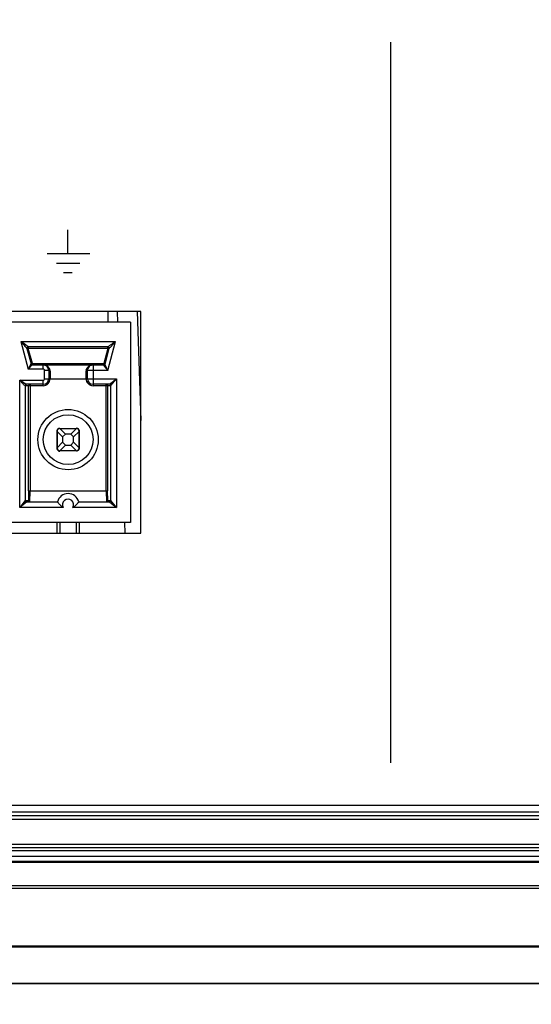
# Model space of a CAD drawing. Header units: inches. Extents: x 0 to 34, y 0 to 22.
# Tile 18 of 136: x 7.845 to 8.391, y 4.519 to 5.57. Entities that reach past the tile are written whole.
import ezdxf

# ---------------------------------------------------------------- set-up
doc = ezdxf.new("R2010")
doc.units = ezdxf.units.IN
doc.header["$LTSCALE"] = 1.87
doc.header["$MEASUREMENT"] = 0
doc.layers.get('0').update_dxf_attribs({"linetype": 'CONTINUOUS'})
doc.layers.add('DIMENSIONS', color=7, linetype='CONTINUOUS')
doc.styles.get("Standard").update_dxf_attribs({"font": 'txt', "width": 0.8})
doc.dimstyles.new('DIMSTYLE_3', dxfattribs={"dimtxt": 0.125, "dimasz": 0.18, "dimexe": 0.125, "dimexo": 0.0625, "dimgap": 0.03125, "dimtad": 0, "dimtih": 1, "dimtoh": 1, "dimdec": 3, "dimlfac": 1.333333, "dimzin": 4, "dimdsep": 46, "dimtxsty": 'STANDARD', "dimblk": '_FILLED', "dimblk1": '_FILLED', "dimblk2": '_FILLED', "dimcen": 0.09, "dimadec": 0, "dimazin": 0, "dimtp": 0.001, "dimtm": 0.001, "dimtfac": 1, "dimtdec": 3, "dimtofl": 0, "dimtmove": 0, "dimatfit": 3, "dimldrblk": '_FILLED', "dimfxl": 1, "dimtolj": 1, "dimtzin": 4, "dimarcsym": 0})

# ---------------------------------------------------------------- blocks, each defined once
blk = doc.blocks.new('*D14')
at = {"layer": 'DIMENSIONS', "color": 2, "linetype": 'CONTINUOUS'}
blk.add_line((7.8134, 6.2125), (5.1167, 6.2125), dxfattribs=at)
at = {"layer": 'DIMENSIONS', "color": 2, "linetype": 'CONTINUOUS', "insert": (5.0542, 6.275), "char_height": 0.125, "width": 1.225, "attachment_point": 3, "line_spacing_factor": 0.9}
blk.add_mtext('2.228{\\Ftxt.shx;\\W1.000000;\\H0.125000; }[56.6]', dxfattribs=at)
blk = doc.blocks.new('_FILLED')
at = {"color": 0, "linetype": 'BYBLOCK'}
blk.add_solid([(0, 0), (-1, 0.1736), (-1, -0.1736)], dxfattribs=at)
blk = doc.blocks.new('*D18')
at = {"layer": 'DIMENSIONS', "color": 2, "linetype": 'CONTINUOUS'}
blk.add_line((12.3089, 5.0709), (12.3089, 3.5678), dxfattribs=at)
at = {"layer": 'DIMENSIONS', "color": 2, "linetype": 'CONTINUOUS', "insert": (12.2464, 3.5053), "char_height": 0.125, "width": 1.425, "attachment_point": 3, "rotation": 90, "line_spacing_factor": 0.9}
blk.add_mtext('8.673{\\Ftxt.shx;\\W1.000000;\\H0.125000; }[220.29]', dxfattribs=at)
blk = doc.blocks.new('*D19')
at = {"layer": 'DIMENSIONS', "color": 2, "linetype": 'CONTINUOUS'}
blk.add_line((12.8714, 5.0709), (12.8714, 3.5678), dxfattribs=at)
at = {"layer": 'DIMENSIONS', "color": 2, "linetype": 'CONTINUOUS', "insert": (12.8089, 3.5053), "char_height": 0.125, "width": 1.425, "attachment_point": 3, "rotation": 90, "line_spacing_factor": 0.9}
blk.add_mtext('9.423{\\Ftxt.shx;\\W1.000000;\\H0.125000; }[239.34]', dxfattribs=at)
blk = doc.blocks.new('*D20')
at = {"layer": 'DIMENSIONS', "color": 2, "linetype": 'CONTINUOUS'}
blk.add_line((13.4339, 5.0709), (13.4339, 3.5678), dxfattribs=at)
at = {"layer": 'DIMENSIONS', "color": 2, "linetype": 'CONTINUOUS', "insert": (13.3714, 3.5053), "char_height": 0.125, "width": 1.525, "attachment_point": 3, "rotation": 90, "line_spacing_factor": 0.9}
blk.add_mtext('10.173{\\Ftxt.shx;\\W1.000000;\\H0.125000; }[258.39]', dxfattribs=at)
blk = doc.blocks.new('*D21')
at = {"layer": 'DIMENSIONS', "color": 2, "linetype": 'CONTINUOUS'}
blk.add_line((13.9964, 5.0709), (13.9964, 3.5678), dxfattribs=at)
at = {"layer": 'DIMENSIONS', "color": 2, "linetype": 'CONTINUOUS', "insert": (13.9339, 3.5053), "char_height": 0.125, "width": 1.525, "attachment_point": 3, "rotation": 90, "line_spacing_factor": 0.9}
blk.add_mtext('10.923{\\Ftxt.shx;\\W1.000000;\\H0.125000; }[277.44]', dxfattribs=at)
blk = doc.blocks.new('*D22')
at = {"layer": 'DIMENSIONS', "color": 2, "linetype": 'CONTINUOUS'}
blk.add_line((14.8042, 4.761), (14.8042, 3.5678), dxfattribs=at)
at = {"layer": 'DIMENSIONS', "color": 2, "linetype": 'CONTINUOUS', "insert": (14.7417, 3.5053), "char_height": 0.125, "width": 1.425, "attachment_point": 3, "rotation": 90, "line_spacing_factor": 0.9}
blk.add_mtext('12.000{\\Ftxt.shx;\\W1.000000;\\H0.125000; }[304.8]', dxfattribs=at)
blk = doc.blocks.new('*D36')
at = {"layer": 'DIMENSIONS', "color": 2, "linetype": 'CONTINUOUS'}
blk.add_line((8.6549, 4.8664), (8.6549, 3.5678), dxfattribs=at)
at = {"layer": 'DIMENSIONS', "color": 2, "linetype": 'CONTINUOUS', "insert": (8.5924, 3.5053), "char_height": 0.125, "width": 1.325, "attachment_point": 3, "rotation": 90, "line_spacing_factor": 0.9}
blk.add_mtext('3.801{\\Ftxt.shx;\\W1.000000;\\H0.125000; }[96.55]', dxfattribs=at)
blk = doc.blocks.new('*D37')
at = {"layer": 'DIMENSIONS', "color": 2, "linetype": 'CONTINUOUS'}
blk.add_line((9.2174, 4.8664), (9.2174, 3.5678), dxfattribs=at)
at = {"layer": 'DIMENSIONS', "color": 2, "linetype": 'CONTINUOUS', "insert": (9.1549, 3.5053), "char_height": 0.125, "width": 1.325, "attachment_point": 3, "rotation": 90, "line_spacing_factor": 0.9}
blk.add_mtext('4.551{\\Ftxt.shx;\\W1.000000;\\H0.125000; }[115.6]', dxfattribs=at)
blk = doc.blocks.new('*D38')
at = {"layer": 'DIMENSIONS', "color": 2, "linetype": 'CONTINUOUS'}
blk.add_line((9.7799, 4.8664), (9.7799, 3.5678), dxfattribs=at)
at = {"layer": 'DIMENSIONS', "color": 2, "linetype": 'CONTINUOUS', "insert": (9.7174, 3.5053), "char_height": 0.125, "width": 1.425, "attachment_point": 3, "rotation": 90, "line_spacing_factor": 0.9}
blk.add_mtext('5.301{\\Ftxt.shx;\\W1.000000;\\H0.125000; }[134.65]', dxfattribs=at)
blk = doc.blocks.new('*D39')
at = {"layer": 'DIMENSIONS', "color": 2, "linetype": 'CONTINUOUS'}
blk.add_line((10.3424, 4.8664), (10.3424, 3.5678), dxfattribs=at)
at = {"layer": 'DIMENSIONS', "color": 2, "linetype": 'CONTINUOUS', "insert": (10.2799, 3.5053), "char_height": 0.125, "width": 1.325, "attachment_point": 3, "rotation": 90, "line_spacing_factor": 0.9}
blk.add_mtext('6.051{\\Ftxt.shx;\\W1.000000;\\H0.125000; }[153.7]', dxfattribs=at)
blk = doc.blocks.new('*D40')
at = {"layer": 'DIMENSIONS', "color": 2, "linetype": 'CONTINUOUS'}
blk.add_line((10.9049, 4.8664), (10.9049, 3.5678), dxfattribs=at)
at = {"layer": 'DIMENSIONS', "color": 2, "linetype": 'CONTINUOUS', "insert": (10.8424, 3.5053), "char_height": 0.125, "width": 1.425, "attachment_point": 3, "rotation": 90, "line_spacing_factor": 0.9}
blk.add_mtext('6.801{\\Ftxt.shx;\\W1.000000;\\H0.125000; }[172.75]', dxfattribs=at)
blk = doc.blocks.new('*D41')
at = {"layer": 'DIMENSIONS', "color": 2, "linetype": 'CONTINUOUS'}
blk.add_line((11.4674, 4.8664), (11.4674, 3.5678), dxfattribs=at)
at = {"layer": 'DIMENSIONS', "color": 2, "linetype": 'CONTINUOUS', "insert": (11.4049, 3.5053), "char_height": 0.125, "width": 1.325, "attachment_point": 3, "rotation": 90, "line_spacing_factor": 0.9}
blk.add_mtext('7.551{\\Ftxt.shx;\\W1.000000;\\H0.125000; }[191.8]', dxfattribs=at)

msp = doc.modelspace()

# ---------------------------------------------------------------- linework, layer by layer
at = {"color": 40, "linetype": 'CONTINUOUS'}
for p, q in [((8.24062, 5.54642), (8.24062, 4.77714)), ((7.89647, 5.32158), (7.89647, 5.34598)), ((7.91954, 5.32055), (7.87442, 5.32055)), ((7.91963, 5.32054), (7.87452, 5.32054)), ((7.90921, 5.31021), (7.8842, 5.31021)), ((7.90929, 5.31019), (7.88427, 5.31019)), ((7.90101, 5.30004), (7.89157, 5.30004)), ((7.90109, 5.30003), (7.89165, 5.30003))]:
    msp.add_line(p, q, dxfattribs=at)
at = {"color": 7, "linetype": 'CONTINUOUS'}
for p, q in [((7.9743, 5.2588), (6.47542, 5.2588)), ((7.93886, 5.2588), (7.93886, 5.24755)), ((7.94903, 5.2588), (7.94942, 5.24755)), ((7.97024, 5.2588), (7.9743, 5.14258)), ((7.9743, 5.02222), (7.9743, 5.2588)), ((7.96305, 5.24755), (6.56788, 5.24755)), ((7.96305, 5.24755), (7.96305, 5.03347)), ((7.84603, 5.22688), (7.85394, 5.19735)), ((7.84603, 5.22688), (7.9472, 5.22688)), ((7.93889, 5.19587), (7.9472, 5.22688)), ((7.94177, 5.22089), (7.9472, 5.22688)), ((7.85255, 5.21949), (7.85266, 5.21926)), ((7.85266, 5.21926), (7.85705, 5.20287)), ((7.85412, 5.2195), (7.85289, 5.21916)), ((7.85412, 5.22097), (7.85408, 5.22109)), ((7.85412, 5.22097), (7.85412, 5.2195)), ((7.9391, 5.22097), (7.85412, 5.22097)), ((7.85847, 5.20326), (7.85412, 5.2195)), ((7.9391, 5.2195), (7.85412, 5.2195)), ((7.9391, 5.2195), (7.93475, 5.20326)), ((7.93614, 5.20272), (7.94057, 5.21926)), ((7.93914, 5.22109), (7.9391, 5.22097)), ((7.9391, 5.2195), (7.9391, 5.22077)), ((7.94053, 5.21911), (7.9391, 5.2195)), ((7.93982, 5.22091), (7.93914, 5.22109)), ((7.94057, 5.21926), (7.94128, 5.22031)), ((7.94128, 5.22031), (7.94177, 5.22089)), ((7.85693, 5.20267), (7.85394, 5.19735)), ((7.85705, 5.20287), (7.85693, 5.20267)), ((7.85705, 5.20287), (7.85847, 5.20326)), ((7.85847, 5.20326), (7.85847, 5.20198)), ((7.85847, 5.20326), (7.93475, 5.20326)), ((7.93475, 5.20178), (7.93475, 5.20326)), ((7.93475, 5.20326), (7.93599, 5.20292)), ((7.93614, 5.2024), (7.93614, 5.20272)), ((7.85394, 5.19735), (7.85841, 5.20172)), ((7.87004, 5.19735), (7.85394, 5.19735)), ((7.85847, 5.20178), (7.93475, 5.20178)), ((7.87004, 5.19735), (7.87004, 5.20178)), ((7.87151, 5.18702), (7.87151, 5.19587)), ((7.87594, 5.19587), (7.87151, 5.19587)), ((7.87594, 5.19587), (7.87594, 5.18702)), ((7.87742, 5.19507), (7.87742, 5.18702)), ((7.91581, 5.18702), (7.91581, 5.19507)), ((7.91728, 5.18702), (7.91728, 5.19587)), ((7.93889, 5.19587), (7.91728, 5.19587)), ((7.92319, 5.20178), (7.92319, 5.17963)), ((7.93535, 5.2018), (7.93471, 5.20166)), ((7.93473, 5.20173), (7.93471, 5.20166)), ((7.93471, 5.20166), (7.93472, 5.20145)), ((7.93472, 5.20145), (7.93515, 5.20064)), ((7.93475, 5.20178), (7.93473, 5.20173)), ((7.93515, 5.20064), (7.93889, 5.19587)), ((7.84505, 5.04971), (7.84505, 5.18554)), ((7.84505, 5.18554), (7.87004, 5.18554)), ((7.87004, 5.17963), (7.87004, 5.18554)), ((7.87151, 5.18702), (7.94818, 5.18702)), ((7.94079, 5.18111), (7.94818, 5.18702)), ((7.94235, 5.17973), (7.94818, 5.18702)), ((7.94818, 5.18702), (7.94818, 5.04971)), ((7.87004, 5.17963), (7.85083, 5.17963)), ((7.85095, 5.17963), (7.85095, 5.05709)), ((7.87004, 5.18111), (7.85228, 5.18111)), ((7.85448, 5.06743), (7.85448, 5.17963)), ((7.85596, 5.18111), (7.85596, 5.06743)), ((7.9408, 5.18111), (7.92319, 5.18111)), ((7.94227, 5.17963), (7.92319, 5.17963)), ((7.93727, 5.06743), (7.93727, 5.18111)), ((7.93869, 5.18001), (7.93874, 5.17963)), ((7.93874, 5.17963), (7.93874, 5.06743)), ((7.94227, 5.17963), (7.94235, 5.17973)), ((7.94227, 5.05709), (7.94227, 5.17963)), ((7.8848, 5.1132), (7.8848, 5.13091)), ((7.88481, 5.13104), (7.88481, 5.13107)), ((7.88481, 5.13091), (7.88481, 5.13104)), ((7.88481, 5.13091), (7.88481, 5.13091)), ((7.88493, 5.13066), (7.88481, 5.13091)), ((7.88493, 5.13066), (7.88493, 5.11345)), ((7.88493, 5.13066), (7.89071, 5.12488)), ((7.88776, 5.13386), (7.88763, 5.13385)), ((7.88764, 5.13386), (7.88776, 5.13385)), ((7.88776, 5.13436), (7.88776, 5.13387)), ((7.88776, 5.13387), (7.90547, 5.13387)), ((7.88776, 5.13386), (7.88776, 5.13385)), ((7.88776, 5.13385), (7.88794, 5.13379)), ((7.89378, 5.12796), (7.88801, 5.13374)), ((7.90522, 5.13374), (7.88801, 5.13374)), ((7.90522, 5.13374), (7.89944, 5.12796)), ((7.90252, 5.12488), (7.9083, 5.13066)), ((7.90522, 5.13374), (7.90547, 5.13385)), ((7.90547, 5.13386), (7.90547, 5.13385)), ((7.90547, 5.13385), (7.9056, 5.13386)), ((7.9056, 5.13386), (7.90562, 5.13386)), ((7.90638, 5.13422), (7.90721, 5.13382)), ((7.9083, 5.11345), (7.9083, 5.13066)), ((7.90841, 5.13091), (7.90835, 5.13073)), ((7.90842, 5.13091), (7.90841, 5.13104)), ((7.90842, 5.13103), (7.90841, 5.13091)), ((7.90842, 5.13091), (7.90841, 5.13091)), ((7.90842, 5.13118), (7.90842, 5.13151)), ((7.90842, 5.13091), (7.90842, 5.1132)), ((7.89071, 5.11923), (7.88493, 5.11345)), ((7.89071, 5.12488), (7.89378, 5.12796)), ((7.89071, 5.12488), (7.89071, 5.11923)), ((7.89378, 5.11615), (7.89071, 5.11923)), ((7.89944, 5.12796), (7.89378, 5.12796)), ((7.89944, 5.12796), (7.90252, 5.12488)), ((7.90252, 5.11923), (7.89944, 5.11615)), ((7.90252, 5.11923), (7.90252, 5.12488)), ((7.9083, 5.11345), (7.90252, 5.11923)), ((7.8848, 5.11293), (7.8848, 5.1126)), ((7.88481, 5.1132), (7.88488, 5.11338)), ((7.88481, 5.1132), (7.88481, 5.11307)), ((7.88481, 5.1132), (7.88481, 5.1132)), ((7.88481, 5.11308), (7.88481, 5.1132)), ((7.88684, 5.10989), (7.88602, 5.11029)), ((7.88763, 5.11025), (7.8876, 5.11025)), ((7.88776, 5.11026), (7.88763, 5.11025)), ((7.88801, 5.11037), (7.88776, 5.11026)), ((7.88776, 5.11025), (7.88776, 5.11025)), ((7.90547, 5.11024), (7.88776, 5.11024)), ((7.88801, 5.11037), (7.89378, 5.11615)), ((7.88801, 5.11037), (7.90522, 5.11037)), ((7.89378, 5.11615), (7.89944, 5.11615)), ((7.89944, 5.11615), (7.90522, 5.11037)), ((7.90547, 5.11026), (7.90529, 5.11032)), ((7.90559, 5.11025), (7.90547, 5.11026)), ((7.90547, 5.11025), (7.90547, 5.11025)), ((7.90547, 5.11025), (7.9056, 5.11025)), ((7.90547, 5.10975), (7.90547, 5.11024)), ((7.9083, 5.11345), (7.90841, 5.1132)), ((7.90842, 5.1132), (7.90841, 5.1132)), ((7.90841, 5.1132), (7.90842, 5.11307)), ((7.90842, 5.11307), (7.90842, 5.11304)), ((7.85448, 5.06743), (7.85429, 5.05709)), ((7.85448, 5.06743), (7.93874, 5.06743)), ((7.85577, 5.05562), (7.85596, 5.06743)), ((7.93727, 5.06743), (7.93746, 5.05562)), ((7.93893, 5.05709), (7.93874, 5.06743)), ((7.85088, 5.057), (7.84505, 5.04971)), ((7.85244, 5.05562), (7.84505, 5.04971)), ((7.85095, 5.05709), (7.85088, 5.057)), ((7.85095, 5.05709), (7.85429, 5.05709)), ((7.85243, 5.05562), (7.88518, 5.05562)), ((7.90805, 5.05562), (7.9408, 5.05562)), ((7.93893, 5.05709), (7.94227, 5.05709)), ((7.94079, 5.05562), (7.94818, 5.04971)), ((7.94235, 5.057), (7.94227, 5.05709)), ((7.94818, 5.04971), (7.94235, 5.057)), ((7.8915, 5.04971), (7.84505, 5.04971)), ((7.94818, 5.04971), (7.90173, 5.04971)), ((7.96305, 5.03347), (6.47542, 5.03347)), ((7.8848, 5.02222), (7.8848, 5.03347)), ((7.88776, 5.03347), (7.88776, 5.02222)), ((7.90547, 5.02222), (7.90547, 5.03347)), ((7.90842, 5.03347), (7.90842, 5.02222)), ((7.9569, 5.03347), (7.95729, 5.02222)), ((6.47542, 5.02222), (7.9743, 5.02222)), ((6.20542, 4.73197), (14.40292, 4.73197)), ((14.40292, 4.72441), (6.20542, 4.72441)), ((14.40292, 4.72066), (6.20542, 4.72066)), ((14.40292, 4.72035), (6.20542, 4.72035)), ((14.40292, 4.7166), (6.20542, 4.7166)), ((6.20582, 4.69041), (14.40253, 4.69041)), ((14.40294, 4.68319), (6.2054, 4.68319)), ((14.40294, 4.67721), (6.2054, 4.67721)), ((6.20582, 4.68667), (14.40253, 4.68667)), ((6.20917, 4.67197), (14.39917, 4.67197)), ((6.20917, 4.67087), (14.39917, 4.67087)), ((14.39917, 4.6458), (6.20917, 4.6458)), ((14.39917, 4.64308), (6.20917, 4.64308)), ((5.80798, 4.5816), (14.80037, 4.5816)), ((6.10417, 4.58056), (14.50417, 4.58056)), ((14.7593, 4.54125), (5.84904, 4.54125)), ((14.50417, 4.54168), (6.10417, 4.54168))]:
    msp.add_line(p, q, dxfattribs=at)
for radius in [0.03219, 0.02657]:
    msp.add_circle((7.89661, 5.12205), radius, dxfattribs=at)
for centre, radius, start, end in [((7.85412, 5.2195), 0.00148, 90, 195), ((7.9391, 5.2195), 0.00148, 345, 90), ((7.85847, 5.20326), 0.00148, 195, 270), ((7.93475, 5.20326), 0.00148, 270, 345), ((7.87004, 5.19587), 0.00591, 359.99997, 90), ((7.87004, 5.19587), 0.00148, 359.99997, 90.00003), ((7.87127, 5.19506), 0.00615, 0.03464, 12.02978), ((7.92195, 5.19506), 0.00615, 167.9739, 179.96499), ((7.92319, 5.19587), 0.00591, 89.9985, 180), ((7.87004, 5.18702), 0.00738, 269.99995, 360), ((7.87004, 5.18702), 0.00591, 270, 360), ((7.87004, 5.18702), 0.00148, 269.99997, 0.00003), ((7.92319, 5.18702), 0.00738, 180, 270.00003), ((7.92319, 5.18702), 0.00591, 180, 270), ((7.85243, 5.17963), 0.00148, 89.98707, 180.02261), ((7.85596, 5.17963), 0.00148, 89.98707, 180.02261), ((7.9408, 5.17963), 0.00148, 0.07152, 89.99647), ((7.88776, 5.13091), 0.00295, 90, 177.92631), ((7.88776, 5.13135), 0.00302, 90.00083, 91.41674), ((7.90547, 5.1313), 0.00307, 72.64176, 89.95409), ((7.90547, 5.13091), 0.00295, 0, 87.92631), ((7.88776, 5.1132), 0.00295, 180, 267.92631), ((7.88776, 5.11281), 0.00307, 252.64176, 269.95409), ((7.90547, 5.1132), 0.00295, 270, 357.92631), ((7.90547, 5.11276), 0.00302, 270.00083, 271.41674), ((7.85243, 5.05709), 0.00148, 180.07153, 269.99644), ((7.85577, 5.05709), 0.00148, 179.97513, 270.01519), ((7.89661, 5.05266), 0.01181, 14.47751, 165.52249), ((7.89661, 5.05266), 0.00591, 329.99799, 210.00129), ((7.93746, 5.05709), 0.00148, 269.98482, 0.02486), ((7.9408, 5.05709), 0.00148, 270.00356, 359.92847)]:
    msp.add_arc(centre, radius, start, end, dxfattribs=at)
for points, knots in [([(7.85408, 5.22109), (7.85402, 5.22128), (7.85356, 5.22163), (7.85285, 5.22222), (7.85186, 5.22291), (7.85039, 5.22394), (7.84843, 5.22527), (7.84684, 5.22634), (7.84603, 5.22688)], [0, 0, 0, 0, 0.0596382, 0.1621486, 0.2859692, 0.4207523, 0.7061192, 1, 1, 1, 1]), ([(7.84603, 5.22688), (7.84666, 5.2262), (7.8479, 5.22485), (7.84971, 5.22289), (7.85126, 5.22112), (7.85223, 5.22002), (7.85255, 5.21949)], [0, 0, 0, 0, 0.2823539, 0.5572987, 0.8109294, 1, 1, 1, 1]), ([(7.93914, 5.22109), (7.93921, 5.22128), (7.93967, 5.22163), (7.94038, 5.22222), (7.94136, 5.22291), (7.94283, 5.22394), (7.9448, 5.22527), (7.94639, 5.22634), (7.9472, 5.22688)], [0, 0, 0, 0, 0.0596394, 0.1621509, 0.2859719, 0.4207549, 0.706121, 1, 1, 1, 1]), ([(7.85408, 5.22109), (7.85365, 5.22109), (7.85274, 5.22066), (7.85255, 5.21967), (7.85266, 5.21926)], [0, 0, 0, 0, 0.5041689, 1, 1, 1, 1]), ([(7.94057, 5.21926), (7.94065, 5.21956), (7.94059, 5.22026), (7.94011, 5.22076), (7.93982, 5.22091)], [0, 0, 0, 0, 0.4849748, 1, 1, 1, 1]), ([(7.87613, 5.19886), (7.87541, 5.19981), (7.8735, 5.2013), (7.87116, 5.20178), (7.87004, 5.20178)], [0, 0, 0, 0, 0.5154688, 1, 1, 1, 1]), ([(7.87742, 5.19507), (7.87724, 5.19507), (7.87669, 5.19511), (7.87594, 5.19548), (7.87594, 5.19587)], [0, 0, 0, 0, 0.315835, 1, 1, 1, 1]), ([(7.87729, 5.19635), (7.87723, 5.19659), (7.87699, 5.19748), (7.87654, 5.19831), (7.87613, 5.19886)], [0, 0, 0, 0, 0.264239, 1, 1, 1, 1]), ([(7.91728, 5.19587), (7.91728, 5.19577), (7.91702, 5.19519), (7.91629, 5.19507), (7.91581, 5.19507)], [0, 0, 0, 0, 0.179141, 1, 1, 1, 1]), ([(7.91594, 5.19635), (7.91599, 5.19658), (7.91624, 5.19748), (7.91669, 5.19831), (7.9171, 5.19886)], [0, 0, 0, 0, 0.2642386, 1, 1, 1, 1]), ([(7.9171, 5.19886), (7.91781, 5.19981), (7.91973, 5.2013), (7.92207, 5.20178), (7.92319, 5.20178)], [0, 0, 0, 0, 0.515455, 1, 1, 1, 1]), ([(7.93889, 5.19587), (7.93831, 5.19711), (7.93747, 5.19888), (7.93655, 5.20105), (7.9362, 5.20199), (7.93614, 5.2024)], [0, 0, 0, 0, 0.5790288, 0.8253373, 1, 1, 1, 1]), ([(7.85228, 5.18111), (7.85212, 5.18111), (7.85171, 5.18129), (7.85104, 5.18164), (7.8502, 5.18215), (7.8489, 5.18297), (7.84717, 5.18411), (7.84577, 5.18506), (7.84505, 5.18554)], [0, 0, 0, 0, 0.0575096, 0.1514702, 0.2696264, 0.4033268, 0.6941869, 1, 1, 1, 1]), ([(7.85083, 5.17963), (7.85069, 5.17963), (7.85035, 5.17991), (7.84981, 5.18037), (7.84913, 5.18106), (7.84809, 5.18216), (7.84672, 5.18367), (7.84561, 5.1849), (7.84505, 5.18554)], [0, 0, 0, 0, 0.0519472, 0.1447054, 0.2637252, 0.3983899, 0.6922739, 1, 1, 1, 1]), ([(7.85228, 5.18111), (7.85191, 5.18111), (7.85114, 5.18079), (7.85083, 5.18001), (7.85083, 5.17963)], [0, 0, 0, 0, 0.4963916, 1, 1, 1, 1]), ([(7.93727, 5.18111), (7.93758, 5.18111), (7.93824, 5.18089), (7.93861, 5.18032), (7.93869, 5.18001)], [0, 0, 0, 0, 0.499778, 1, 1, 1, 1]), ([(7.8848, 5.13151), (7.8848, 5.13195), (7.88503, 5.13286), (7.88565, 5.13356), (7.88602, 5.13382)], [0, 0, 0, 0, 0.4968513, 1, 1, 1, 1]), ([(7.88602, 5.13382), (7.88638, 5.13407), (7.88695, 5.1343), (7.88753, 5.13436), (7.88768, 5.13436)], [0, 0, 0, 0, 0.7478674, 1, 1, 1, 1]), ([(7.90721, 5.13382), (7.90758, 5.13356), (7.9082, 5.13286), (7.90842, 5.13195), (7.90842, 5.13151)], [0, 0, 0, 0, 0.5031487, 1, 1, 1, 1]), ([(7.88602, 5.11029), (7.88565, 5.11055), (7.88503, 5.11125), (7.8848, 5.11216), (7.8848, 5.1126)], [0, 0, 0, 0, 0.5031487, 1, 1, 1, 1]), ([(7.90721, 5.11029), (7.90685, 5.11004), (7.90628, 5.10981), (7.90569, 5.10975), (7.90555, 5.10975)], [0, 0, 0, 0, 0.7478674, 1, 1, 1, 1]), ([(7.90842, 5.1126), (7.90842, 5.11216), (7.9082, 5.11125), (7.90758, 5.11055), (7.90721, 5.11029)], [0, 0, 0, 0, 0.4968513, 1, 1, 1, 1]), ([(7.88518, 5.05562), (7.8852, 5.05562), (7.88523, 5.05552), (7.88534, 5.05542), (7.8855, 5.05519), (7.88585, 5.05478), (7.88638, 5.05413), (7.88717, 5.05326), (7.88809, 5.05232), (7.88948, 5.05105), (7.89066, 5.0502), (7.8915, 5.04971)], [0, 0, 0, 0, 0.0065941, 0.0260748, 0.057618, 0.1000152, 0.2115406, 0.3490609, 0.5027437, 0.6653713, 1, 1, 1, 1]), ([(7.90173, 5.04971), (7.90336, 5.05065), (7.90557, 5.05259), (7.90743, 5.05483), (7.90805, 5.05562)], [0, 0, 0, 0, 0.6503702, 1, 1, 1, 1])]:
    msp.add_open_spline(points, degree=3, knots=knots, dxfattribs=at)
for points in [[(7.93614, 5.20272), (7.93603, 5.20233), (7.93572, 5.20196), (7.93535, 5.2018)], [(7.85841, 5.20172), (7.85843, 5.20174), (7.85845, 5.20176), (7.85847, 5.20178)], [(7.88794, 5.13379), (7.88796, 5.13377), (7.88799, 5.13376), (7.88801, 5.13374)], [(7.90835, 5.13073), (7.90833, 5.1307), (7.90832, 5.13068), (7.9083, 5.13066)], [(7.88488, 5.11338), (7.88489, 5.11341), (7.88491, 5.11343), (7.88493, 5.11345)], [(7.90529, 5.11032), (7.90526, 5.11033), (7.90524, 5.11035), (7.90522, 5.11037)]]:
    msp.add_open_spline(points, degree=3, dxfattribs=at)

# ---------------------------------------------------------------- dimensions: what is measured, and where the dimension line sits
at = {"layer": 'DIMENSIONS', "color": 2, "linetype": 'CONTINUOUS'}
for feature_location, offset, dtype, origin, picture, middle in [((7.81336, 6.21247), (-2.69669, 0), 0, (7.87586, 4.54125), '*D14', (4.44167, 6.21247)), ((12.30892, 5.0709), (0, -1.50306), 1, (5.80417, 5.1334), '*D18', (12.30892, 2.79283)), ((12.87142, 5.0709), (0, -1.50306), 1, (5.80417, 5.1334), '*D19', (12.87142, 2.79283)), ((13.43392, 5.0709), (0, -1.50306), 1, (5.80417, 5.1334), '*D20', (13.43392, 2.74283)), ((13.99642, 5.0709), (0, -1.50306), 1, (5.80417, 5.1334), '*D21', (13.99642, 2.74283)), ((8.65492, 4.86641), (0, -1.29858), 1, (5.80417, 4.92891), '*D36', (8.65492, 2.84283)), ((9.21742, 4.86641), (0, -1.29858), 1, (5.80417, 4.92891), '*D37', (9.21742, 2.84283)), ((9.77992, 4.86641), (0, -1.29858), 1, (5.80417, 4.92891), '*D38', (9.77992, 2.79283)), ((10.34242, 4.86641), (0, -1.29858), 1, (5.80417, 4.92891), '*D39', (10.34242, 2.84283)), ((10.90492, 4.86641), (0, -1.29858), 1, (5.80417, 4.92891), '*D40', (10.90492, 2.79283)), ((11.46742, 4.86641), (0, -1.29858), 1, (5.80417, 4.92891), '*D41', (11.46742, 2.84283)), ((14.80417, 4.76097), (0, -1.19314), 1, (5.80417, 4.82347), '*D22', (14.80417, 2.79283))]:
    dim = msp.add_ordinate_dim(feature_location=feature_location, offset=offset, dtype=dtype, origin=origin, dimstyle='DIMSTYLE_3', dxfattribs=at)
    dim.commit()
    dim.dimension.update_dxf_attribs({"geometry": picture, "text_midpoint": middle})

doc.saveas('drawing.dxf')
